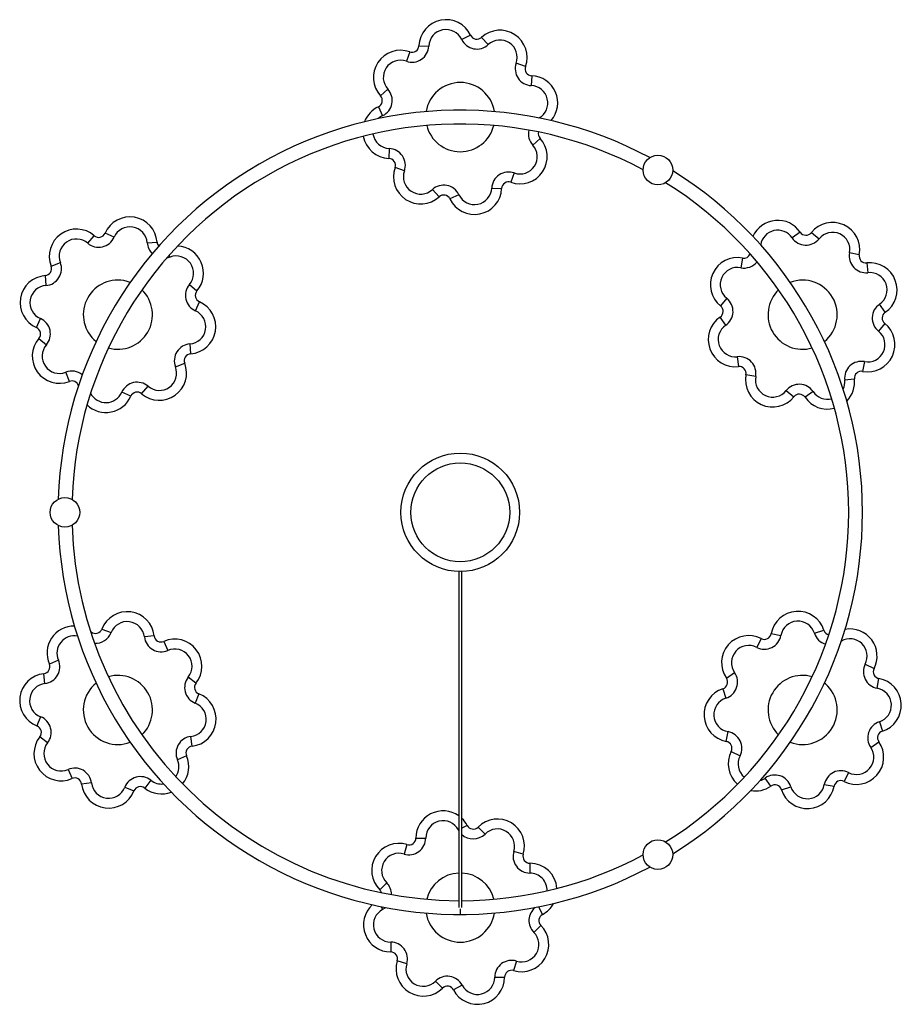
# Paper-space layout '_Superior' of a CAD drawing. Header units: millimetres. Extents: x -681 to 211, y -1553 to -556.
import ezdxf

# ---------------------------------------------------------------- set-up
doc = ezdxf.new("R2010")
doc.units = ezdxf.units.MM

psp = doc.layouts.new('_Superior')

# ---------------------------------------------------------------- linework, layer by layer
at = {"color": 7, "linetype": 'Continuous', "lineweight": 25}
for p, q in [((-224.66, -572.14), (-233.7, -576.43)), ((-213.61, -574.3), (-206.86, -581.68)), ((-276.98, -582.73), (-266.99, -583.17)), ((-286.32, -589.01), (-289.67, -598.43)), ((-169.14, -603.81), (-178.56, -600.46)), ((-162.85, -613.15), (-163.29, -623.14)), ((-315.82, -633.49), (-308.45, -626.73)), ((-317.98, -644.54), (-313.69, -653.57)), ((-161.8, -683.27), (-154.43, -676.51)), ((-306.96, -686.86), (-307.4, -696.85)), ((-291.69, -709.54), (-301.11, -706.19)), ((-180.58, -711.57), (-183.94, -720.99)), ((-203.27, -726.83), (-193.28, -727.27)), ((-263.39, -728.32), (-256.64, -735.7)), ((-236.56, -733.57), (-245.59, -737.86)), ((-612.08, -782.6), (-605.56, -775.01)), ((-585.42, -776.51), (-594.58, -772.51)), ((108.87, -771.52), (100.6, -777.15)), ((120.12, -771.95), (127.93, -778.2)), ((-551.94, -782.21), (-541.97, -781.45)), ((168.61, -794.26), (158.78, -792.4)), ((-649.09, -805.9), (-639.78, -802.25)), ((50.55, -797.68), (48.68, -807.5)), ((176.25, -802.52), (177.36, -812.46)), ((-655.08, -815.43), (-654.33, -825.4)), ((-509.13, -824.46), (-501.55, -830.98)), ((-503.05, -851.11), (-499.05, -841.95)), ((34.49, -838.36), (28.24, -846.17)), ((194.77, -852.58), (189.14, -844.32)), ((-664.03, -868.05), (-660.02, -858.89)), ((33.43, -865.68), (27.8, -857.42)), ((194.33, -863.83), (188.08, -871.64)), ((-661.52, -879.02), (-653.94, -885.54)), ((-508.74, -884.6), (-507.99, -894.57)), ((-523.29, -907.75), (-513.98, -904.1)), ((45.21, -897.54), (46.31, -907.48)), ((173.89, -902.5), (172.02, -912.32)), ((-630.64, -922.56), (-634.29, -913.24)), ((63.79, -917.6), (53.96, -915.74)), ((153.82, -921.07), (163.76, -919.97)), ((-568.49, -937.49), (-577.65, -933.49)), ((-557.51, -934.99), (-550.99, -927.4)), ((94.64, -931.8), (102.45, -938.05)), ((121.97, -932.85), (113.7, -938.48)), ((-609.17, -1175.57), (-608.63, -1176)), ((-597.75, -1173.07), (-588.44, -1176.72)), ((123.22, -1177.33), (132.75, -1174.29)), ((-544.83, -1179.98), (-554.76, -1181.12)), ((-535.07, -1185.6), (-531.07, -1194.77)), ((69.39, -1182.75), (64.8, -1191.64)), ((79.49, -1177.77), (89.33, -1179.55)), ((-641.77, -1204.53), (-650.93, -1208.54)), ((174.65, -1208.52), (183.53, -1213.11)), ((-655.42, -1228.23), (-656.55, -1218.29)), ((-502.54, -1227.91), (-510.36, -1221.69)), ((34.19, -1222.88), (42.41, -1217.17)), ((186.74, -1233.04), (188.51, -1223.2)), ((30.57, -1233.54), (33.61, -1243.06)), ((134.36, -1228.69), (133.35, -1227.83)), ((-499.61, -1238.78), (-503.26, -1248.09)), ((-659.81, -1261.91), (-663.46, -1271.22)), ((188.95, -1266.94), (192, -1276.46)), ((-652.71, -1288.31), (-660.54, -1282.09)), ((-506.52, -1291.71), (-507.66, -1281.77)), ((34.06, -1286.8), (35.83, -1276.96)), ((180.16, -1292.83), (188.38, -1287.12)), ((-512.14, -1301.46), (-521.3, -1305.47)), ((39.04, -1296.89), (47.92, -1301.48)), ((-632, -1315.23), (-628, -1324.4)), ((79.16, -1332.09), (73.46, -1323.88)), ((157.76, -1318.36), (153.18, -1327.25)), ((-608.31, -1328.88), (-618.24, -1330.02)), ((-574.63, -1333.28), (-565.32, -1336.93)), ((-548.23, -1326.17), (-554.45, -1334)), ((89.82, -1335.71), (99.35, -1332.67)), ((133.24, -1330.45), (143.08, -1332.23)), ((-217.09, -1373.46), (-210.03, -1380.54)), ((-280.03, -1384.58), (-270.03, -1384.6)), ((-289.09, -1391.26), (-292.04, -1400.82)), ((-171.39, -1401.03), (-180.94, -1398.08)), ((-164.71, -1410.09), (-164.72, -1420.09)), ((-316.67, -1436.96), (-309.59, -1429.9)), ((-160.66, -1480.1), (-153.58, -1473.04)), ((-305.53, -1489.91), (-305.54, -1499.91)), ((-289.31, -1511.92), (-298.86, -1508.97)), ((-178.21, -1509.18), (-181.16, -1518.74)), ((-260.23, -1529.46), (-253.17, -1536.54)), ((-233.19, -1533.56), (-242.03, -1538.23)), ((-200.22, -1525.4), (-190.22, -1525.42))]:
    psp.add_line(p, q, dxfattribs=at)
at = {"color": 8, "linetype": 'Continuous', "lineweight": 25}
for p, q in [((-528.79, -796.76), (-529.58, -794.72)), ((-608.63, -1176), (-608.92, -1176.37)), ((-228.22, -1371.77), (-233.61, -1374.62)), ((-236.63, -1376.21), (-237.06, -1376.44)), ((-236.66, -1377.16), (-237.06, -1376.44)), ((-315.21, -1454.04), (-313.68, -1456.93)), ((-155.96, -1454.23), (-151.9, -1461.91)), ((-235.13, -1456.4), (-235.13, -1462))]:
    psp.add_line(p, q, dxfattribs=at)
at = {"color": 8, "linetype": 'Continuous', "lineweight": 25, "flags": 128}
for points in [[(-528.79, -796.76), (-531.12, -797.48), (-532.18, -797.69)], [(-310.7, -1454.92), (-311.61, -1455.64), (-313.68, -1456.93)]]:
    psp.add_lwpolyline(points, dxfattribs=at)
at = {"color": 7, "linetype": 'Continuous', "lineweight": 25, "flags": 128}
psp.add_lwpolyline([(-569.05, -822.3), (-572.21, -821.27), (-575.67, -820.49)], dxfattribs=at)
at = {"color": 7, "linetype": 'Continuous', "lineweight": 25}
for centre, radius in [((-35.13, -708.59), 15), ((-235.13, -1055), 60), ((-235.13, -1055), 50), ((-635.13, -1055), 15), ((-35.13, -1401.41), 15)]:
    psp.add_circle(centre, radius, dxfattribs=at)
for centre, radius, start, end in [((-249.5, -583.94), 27.5, 25.40547, 177.46964), ((-249.5, -583.94), 17.5, 25.40547, 177.46964), ((-195.04, -594.59), 27.5, 340.40547, 132.46964), ((-218.34, -569.14), 17, 205.40547, 312.46964), ((-218.34, -569.14), 7, 205.40547, 312.46964), ((-195.04, -594.59), 17.5, 340.40547, 132.46964), ((-295.54, -614.92), 27.5, 70.40547, 222.46964), ((-283.97, -582.42), 17, 250.40547, 357.46964), ((-283.97, -582.42), 7, 250.40547, 357.46964), ((-295.54, -614.92), 17.5, 70.40547, 222.46964), ((-162.54, -606.16), 17, 160.40547, 267.46964), ((-162.54, -606.16), 7, 160.40547, 267.46964), ((-164.07, -640.62), 27.5, 319.39784, 87.46964), ((-320.99, -638.21), 17, 295.40547, 42.46964), ((-235.13, -655), 35, 9.09083, 170.90917), ((-320.99, -638.21), 7, 295.40547, 42.46964), ((-306.19, -669.38), 27.5, 115.40547, 159.34675), ((-235.13, -1055), 407, 61.88396, 178.11604), ((-235.13, -1055), 393, 61.91722, 178.08278), ((-235.13, -655), 35, 194.00461, 345.99539), ((-306.19, -669.38), 27.5, 190.60599, 267.46964), ((-174.71, -695.08), 27.5, 250.40547, 42.46964), ((-149.26, -671.79), 7, 165.54144, 222.46964), ((-307.71, -703.84), 17, 340.40547, 87.46964), ((-174.71, -695.08), 17.5, 250.40547, 42.46964), ((-307.71, -703.84), 7, 340.40547, 87.46964), ((-275.21, -715.41), 27.5, 160.40547, 312.46964), ((-275.21, -715.41), 17.5, 160.40547, 312.46964), ((-186.28, -727.58), 17, 70.40547, 177.46964), ((-235.13, -1055), 407, 301.88396, 58.11604), ((-251.91, -740.86), 17, 25.40547, 132.46964), ((-220.75, -726.06), 27.5, 205.40547, 357.46964), ((-220.75, -726.06), 17.5, 205.40547, 357.46964), ((-186.28, -727.58), 7, 70.40547, 177.46964), ((-235.13, -1055), 393, 301.91722, 58.08278), ((-251.91, -740.86), 7, 25.40547, 132.46964), ((-569.39, -783.53), 27.5, 4.32089, 156.38505), ((-569.39, -783.53), 17.5, 4.32089, 156.38505), ((86.14, -787), 27.5, 34.26088, 155.98949), ((141.59, -789.14), 27.5, 349.26088, 141.32505), ((-623.49, -795.87), 27.5, 49.32089, 201.38505), ((-601, -769.7), 17, 229.32089, 336.38505), ((-601, -769.7), 7, 229.32089, 336.38505), ((114.65, -767.58), 17, 214.26088, 321.32505), ((114.65, -767.58), 7, 214.26088, 321.32505), ((141.59, -789.14), 17.5, 349.26088, 141.32505), ((-623.49, -795.87), 17.5, 49.32089, 201.38505), ((-534.98, -780.93), 7, 184.32089, 221.8397), ((-522.41, -813.05), 27.5, 319.32089, 87.56555), ((-522.41, -813.05), 17.5, 319.32089, 111.38505), ((51.85, -790.8), 7, 259.26088, 336.89281), ((175.48, -795.57), 17, 169.26088, 276.32505), ((175.48, -795.57), 7, 169.26088, 276.32505), ((-655.61, -808.45), 7, 274.32089, 21.38505), ((-655.61, -808.45), 17, 274.32089, 21.38505), ((45.42, -824.7), 27.5, 79.26088, 231.32505), ((179.28, -829.86), 27.5, 304.26088, 96.32505), ((-653.01, -842.85), 27.5, 94.32089, 246.38505), ((45.42, -824.7), 17.5, 79.26088, 231.32505), ((179.28, -829.86), 17.5, 304.26088, 96.32505), ((-653.01, -842.85), 17.5, 94.32089, 246.38505), ((-581.54, -855), 35, 80.35297, 230.90917), ((-496.24, -835.54), 17, 139.32089, 246.38505), ((111.28, -855), 35, 309.09083, 110.90917), ((-581.54, -855), 35, 254.00461, 45.99539), ((-496.24, -835.54), 7, 139.32089, 246.38505), ((111.28, -855), 35, 134.00461, 285.99539), ((-510.06, -867.15), 27.5, 274.32089, 66.38505), ((23.86, -851.63), 7, 304.26088, 51.32505), ((23.86, -851.63), 17, 304.26088, 51.32505), ((198.71, -858.37), 17, 124.26088, 231.32505), ((-510.06, -867.15), 17.5, 274.32089, 66.38505), ((198.71, -858.37), 7, 124.26088, 231.32505), ((-666.83, -874.46), 17, 319.32089, 66.38505), ((43.28, -880.14), 27.5, 124.26088, 276.32505), ((43.28, -880.14), 17.5, 124.26088, 276.32505), ((177.15, -885.3), 27.5, 259.26088, 51.32505), ((-666.83, -874.46), 7, 319.32089, 66.38505), ((177.15, -885.3), 17.5, 259.26088, 51.32505), ((-640.67, -896.95), 27.5, 139.32089, 291.38505), ((-640.67, -896.95), 17.5, 139.32089, 291.38505), ((-507.46, -901.55), 17, 94.32089, 201.38505), ((-507.46, -901.55), 7, 94.32089, 201.38505), ((-539.59, -914.13), 27.5, 229.32089, 21.38505), ((47.08, -914.43), 17, 349.26088, 96.32505), ((170.72, -919.2), 17, 79.26088, 186.32505), ((-539.59, -914.13), 17.5, 229.32089, 21.38505), ((47.08, -914.43), 7, 349.26088, 96.32505), ((80.98, -920.86), 27.5, 169.26088, 321.32505), ((170.72, -919.2), 7, 79.26088, 186.32505), ((-628.09, -929.07), 7, 18.19176, 111.38505), ((-562.07, -940.3), 17, 49.32089, 156.38505), ((80.98, -920.86), 17.5, 169.26088, 321.32505), ((107.91, -942.42), 17, 34.26088, 141.32505), ((136.43, -923), 27.5, 315.29121, 6.32505), ((-562.07, -940.3), 7, 49.32089, 156.38505), ((107.91, -942.42), 7, 34.26088, 141.32505), ((-593.69, -926.47), 27.5, 226.01566, 336.38505), ((136.43, -923), 27.5, 214.26088, 284.83944), ((-235.13, -1055), 407, 181.88396, 298.11604), ((-235.13, -1055), 393, 181.91722, 269.78145), ((-572.15, -1183.11), 27.5, 6.52943, 158.5936), ((106.55, -1182.65), 27.5, 17.71102, 169.77519), ((-572.15, -1183.11), 17.5, 6.52943, 158.5936), ((106.55, -1182.65), 17.5, 17.71102, 169.77519), ((-625.73, -1197.53), 27.5, 89.58169, 203.5936), ((-604.27, -1170.52), 7, 231.52943, 338.5936), ((139.42, -1172.16), 7, 197.71102, 256.72203), ((159.09, -1200.5), 27.5, 332.71102, 100.11416), ((-537.87, -1179.19), 17, 186.52943, 293.5936), ((-537.87, -1179.19), 7, 186.52943, 293.5936), ((-524.07, -1210.8), 27.5, 321.52943, 113.5936), ((56.78, -1207.19), 27.5, 62.71102, 214.77519), ((72.6, -1176.53), 17, 242.71102, 349.77519), ((72.6, -1176.53), 7, 242.71102, 349.77519), ((-524.07, -1210.8), 17.5, 321.52943, 113.5936), ((56.78, -1207.19), 17.5, 62.71102, 214.77519), ((-657.35, -1211.34), 17, 276.52943, 23.5936), ((-657.35, -1211.34), 7, 276.52943, 23.5936), ((189.75, -1216.31), 17, 152.71102, 259.77519), ((189.75, -1216.31), 7, 152.71102, 259.77519), ((-653.43, -1245.61), 27.5, 96.52943, 248.5936), ((-581.54, -1255), 35, 314.00461, 105.99539), ((-497.05, -1232.27), 17, 141.52943, 248.5936), ((28.44, -1226.87), 7, 287.71102, 34.77519), ((28.44, -1226.87), 17, 287.71102, 34.77519), ((111.28, -1255), 35, 74.00461, 225.99539), ((183.63, -1250.27), 27.5, 287.71102, 79.77519), ((-653.43, -1245.61), 17.5, 96.52943, 248.5936), ((-581.54, -1255), 35, 129.09083, 290.90917), ((-497.05, -1232.27), 7, 141.52943, 248.5936), ((38.94, -1259.73), 27.5, 107.71102, 259.77519), ((111.28, -1255), 35, 249.09083, 48.74311), ((183.63, -1250.27), 17.5, 287.71102, 79.77519), ((-509.65, -1264.39), 27.5, 276.52943, 68.5936), ((38.94, -1259.73), 17.5, 107.71102, 259.77519), ((-509.65, -1264.39), 17.5, 276.52943, 68.5936), ((-666.02, -1277.73), 17, 321.52943, 68.5936), ((-666.02, -1277.73), 7, 321.52943, 68.5936), ((194.12, -1283.13), 17, 107.71102, 214.77519), ((-639.01, -1299.2), 27.5, 141.52943, 293.5936), ((-505.72, -1298.66), 17, 96.52943, 203.5936), ((32.81, -1293.69), 17, 332.71102, 79.77519), ((194.12, -1283.13), 7, 107.71102, 214.77519), ((-639.01, -1299.2), 17.5, 141.52943, 293.5936), ((-505.72, -1298.66), 7, 96.52943, 203.5936), ((32.81, -1293.69), 7, 332.71102, 79.77519), ((165.79, -1302.81), 27.5, 242.71102, 34.77519), ((165.79, -1302.81), 17.5, 242.71102, 34.77519), ((-537.34, -1312.47), 27.5, 320.80115, 23.5936), ((63.47, -1309.5), 27.5, 152.71102, 228.91748), ((-625.2, -1330.81), 17, 6.52943, 113.5936), ((-625.2, -1330.81), 7, 6.52943, 113.5936), ((-558.8, -1339.48), 17, 51.52943, 158.5936), ((83.15, -1337.84), 17, 17.71102, 124.77519), ((149.97, -1333.47), 17, 62.71102, 169.77519), ((-590.92, -1326.89), 27.5, 186.52943, 338.5936), ((-590.92, -1326.89), 17.5, 186.52943, 338.5936), ((-558.8, -1339.48), 7, 51.52943, 158.5936), ((-537.34, -1312.47), 27.5, 231.52943, 290.98576), ((63.47, -1309.5), 27.5, 260.07834, 304.77519), ((83.15, -1337.84), 7, 17.71102, 124.77519), ((116.02, -1327.35), 27.5, 197.71102, 349.77519), ((116.02, -1327.35), 17.5, 197.71102, 349.77519), ((149.97, -1333.47), 7, 62.71102, 169.77519), ((-252.53, -1384.62), 27.5, 54.45444, 179.92299), ((-252.53, -1384.62), 27.5, 27.85882, 46.25215), ((-252.53, -1384.62), 17.5, 27.85882, 179.92299), ((-222.03, -1368.5), 7, 207.85882, 314.92299), ((-197.67, -1392.93), 27.5, 342.85882, 134.92299), ((-287.03, -1384.57), 17, 252.85882, 359.92299), ((-287.03, -1384.57), 7, 252.85882, 359.92299), ((-197.67, -1392.93), 17.5, 342.85882, 134.92299), ((-297.2, -1417.54), 27.5, 72.85882, 224.92299), ((-297.2, -1417.54), 17.5, 72.85882, 224.92299), ((-235.13, -1055), 393, 270.21891, 298.08278), ((-164.7, -1403.09), 17, 162.85882, 269.92299), ((-164.7, -1403.09), 7, 162.85882, 269.92299), ((-164.75, -1437.59), 27.5, 4.08839, 89.92299), ((-235.13, -1455), 35, 92.45742, 165.99539), ((-235.13, -1455), 35, 14.00461, 87.53774), ((-321.63, -1441.9), 7, 17.41995, 44.92299), ((-305.51, -1472.41), 27.5, 132.57164, 269.92299), ((-164.75, -1437.59), 27.5, 297.85882, 331.0917), ((-305.51, -1472.41), 17.5, 117.85882, 269.92299), ((-235.13, -1455), 35, 189.09083, 350.90917), ((-148.62, -1468.1), 7, 117.85882, 224.92299), ((-173.05, -1492.46), 27.5, 252.85882, 44.92299), ((-173.05, -1492.46), 17.5, 252.85882, 44.92299), ((-305.55, -1506.91), 17, 342.85882, 89.92299), ((-305.55, -1506.91), 7, 342.85882, 89.92299), ((-272.58, -1517.07), 27.5, 162.85882, 314.92299), ((-272.58, -1517.07), 17.5, 162.85882, 314.92299), ((-183.22, -1525.43), 17, 72.85882, 179.92299), ((-248.22, -1541.5), 17, 27.85882, 134.92299), ((-183.22, -1525.43), 7, 72.85882, 179.92299), ((-248.22, -1541.5), 7, 27.85882, 134.92299), ((-217.72, -1525.38), 27.5, 207.85882, 359.92299), ((-217.72, -1525.38), 17.5, 207.85882, 359.92299)]:
    psp.add_arc(centre, radius, start, end, dxfattribs=at)
at = {"color": 8, "linetype": 'Continuous', "lineweight": 25}
for centre, radius, start, end in [((-164.07, -640.62), 17.5, 299.39725, 87.46964), ((-306.19, -669.38), 17.5, 115.40547, 132.83875), ((-306.19, -669.38), 17.5, 188.82138, 267.46964), ((-149.26, -671.79), 17, 167.64768, 222.46964), ((86.14, -787), 17.5, 34.26088, 171.28336), ((-534.98, -780.93), 17, 184.32089, 226.21123), ((51.85, -790.8), 17, 259.26088, 321.32338), ((-628.09, -929.07), 17, 51.71999, 111.38505), ((136.43, -923), 17.5, 335.19205, 6.32505), ((-593.69, -926.47), 17.5, 207.47332, 336.38505), ((136.43, -923), 17.5, 214.26088, 284.01093), ((-625.73, -1197.53), 17.5, 78.81471, 203.5936), ((-604.27, -1170.52), 17, 267.14412, 338.5936), ((139.42, -1172.16), 17, 197.71102, 253.28293), ((159.09, -1200.5), 17.5, 332.71102, 119.55476), ((63.47, -1309.5), 17.5, 152.71102, 230.42882), ((-537.34, -1312.47), 17.5, 324.9381, 23.5936), ((63.47, -1309.5), 17.5, 285.73943, 304.77519), ((-537.34, -1312.47), 17.5, 231.52943, 276.68563), ((-222.03, -1368.5), 17, 226.45324, 314.92299), ((-164.75, -1437.59), 17.5, 358.50941, 89.92299), ((-321.63, -1441.9), 17, 0.33137, 44.92299), ((-148.62, -1468.1), 17, 128.95774, 224.92299)]:
    psp.add_arc(centre, radius, start, end, dxfattribs=at)
at = {"color": 7, "linetype": 'Continuous', "lineweight": 25}
for points, knots in [([(-236.63, -1114.95), (-236.63, -1115.64), (-236.63, -1119.44), (-236.63, -1127.57), (-236.63, -1139.33), (-236.63, -1152.24), (-236.63, -1165.03), (-236.63, -1177.44), (-236.63, -1189.22), (-236.63, -1200.38), (-236.63, -1210.93), (-236.63, -1221.02), (-236.63, -1230.77), (-236.63, -1240.19), (-236.63, -1249.39), (-236.63, -1258.42), (-236.63, -1267.3), (-236.63, -1278.93), (-236.63, -1292.76), (-236.63, -1308.52), (-236.63, -1323.55), (-236.63, -1337.97), (-236.63, -1351.67), (-236.63, -1364.57), (-236.63, -1376.52), (-236.63, -1387.51), (-236.63, -1395.39), (-236.63, -1400.81), (-236.63, -1404.22), (-236.63, -1407.92), (-236.63, -1411.87), (-236.63, -1416.14), (-236.63, -1420.67), (-236.63, -1425.39), (-236.63, -1430.16), (-236.63, -1434.87), (-236.63, -1439.43), (-236.63, -1443.61), (-236.63, -1447.32), (-236.63, -1450.47), (-236.63, -1452.9), (-236.63, -1454.45), (-236.63, -1454.68), (-236.63, -1454.76)], [0, 0, 0, 0, 0.00342, 0.019049, 0.040001, 0.060879, 0.081521, 0.101683, 0.120738, 0.138616, 0.155977, 0.173585, 0.191986, 0.211377, 0.231299, 0.251884, 0.273118, 0.29472, 0.338042, 0.380772, 0.424091, 0.467557, 0.510618, 0.552883, 0.594062, 0.633066, 0.670498, 0.68244, 0.69583, 0.710678, 0.726952, 0.744609, 0.764784, 0.786367, 0.809251, 0.833307, 0.858378, 0.884275, 0.909256, 0.93457, 0.959985, 0.985247, 1, 1, 1, 1]), ([(-233.63, -1454.77), (-233.63, -1454.7), (-233.63, -1454.49), (-233.63, -1453.09), (-233.63, -1450.91), (-233.63, -1448.12), (-233.63, -1444.93), (-233.63, -1441.53), (-233.63, -1438.05), (-233.63, -1434.58), (-233.63, -1431.13), (-233.63, -1427.77), (-233.63, -1424.54), (-233.63, -1421.48), (-233.63, -1418.52), (-233.63, -1415.57), (-233.63, -1412.53), (-233.63, -1409.41), (-233.63, -1404.73), (-233.63, -1398.36), (-233.63, -1387.91), (-233.63, -1374.5), (-233.63, -1359.31), (-233.63, -1344.97), (-233.63, -1331.83), (-233.63, -1318.13), (-233.63, -1303.79), (-233.63, -1290.22), (-233.63, -1277.67), (-233.63, -1266.32), (-233.63, -1256.1), (-233.63, -1247.16), (-233.63, -1239.82), (-233.63, -1232.42), (-233.63, -1224.63), (-233.63, -1216.32), (-233.63, -1207.32), (-233.63, -1197.81), (-233.63, -1187.77), (-233.63, -1177.25), (-233.63, -1166.28), (-233.63, -1155.01), (-233.63, -1142.28), (-233.63, -1128.8), (-233.63, -1119.34), (-233.63, -1114.89)], [0, 0, 0, 0, 0.013714, 0.037622, 0.061395, 0.084783, 0.107558, 0.129517, 0.149319, 0.168116, 0.185803, 0.202291, 0.217506, 0.231358, 0.244135, 0.256909, 0.269772, 0.282715, 0.29573, 0.326648, 0.357812, 0.413745, 0.470287, 0.510863, 0.551241, 0.591351, 0.632068, 0.672852, 0.701259, 0.729119, 0.757118, 0.773413, 0.789289, 0.804508, 0.818878, 0.834532, 0.849892, 0.865388, 0.881623, 0.898687, 0.916348, 0.934524, 0.953061, 0.9779, 1, 1, 1, 1])]:
    psp.add_open_spline(points, degree=3, knots=knots, dxfattribs=at)

doc.saveas('drawing.dxf')
